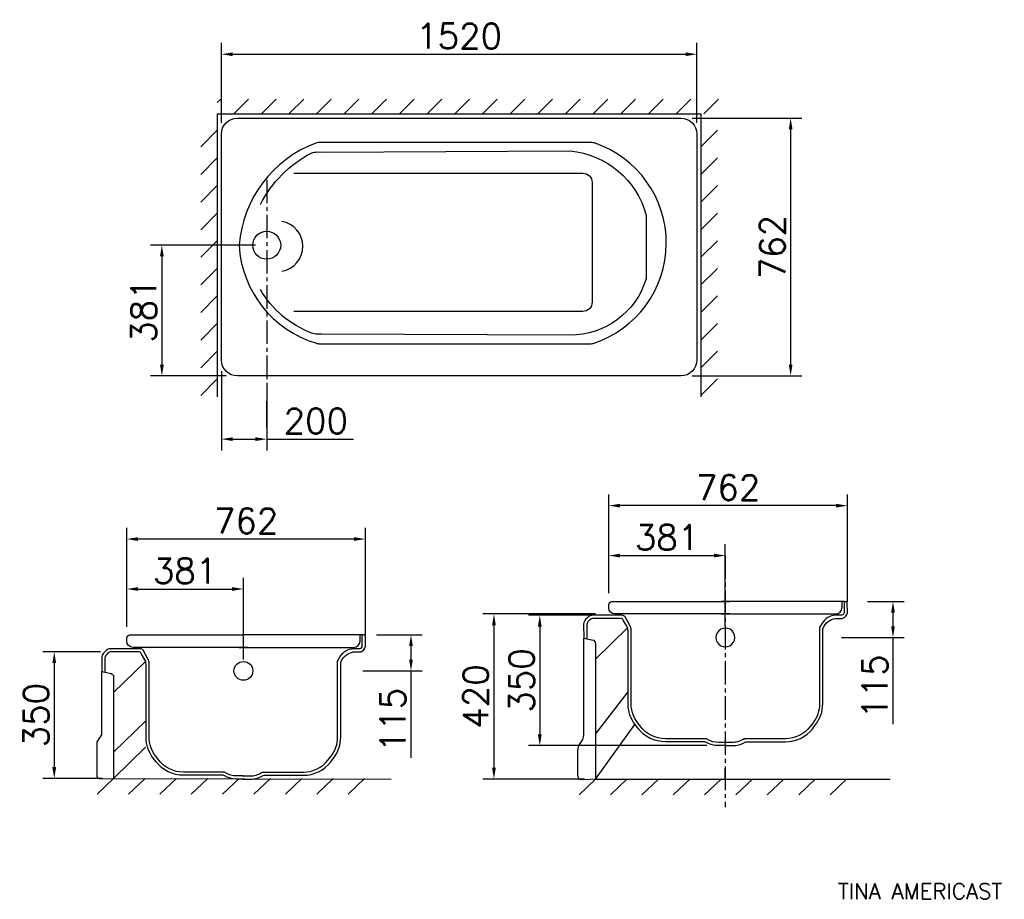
# Model space of a CAD drawing. Extents: x -45 to 270, y 128 to 409.
import ezdxf

# ---------------------------------------------------------------- set-up
doc = ezdxf.new("R2010")
doc.units = 0
doc.header["$LTSCALE"] = 10
doc.header["$MEASUREMENT"] = 0
doc.linetypes.add('CENTER2', pattern=[1.125, 0.75, -0.125, 0.125, -0.125])
doc.layers.get('0').update_dxf_attribs({"linetype": 'CONTINUOUS'})
doc.layers.get('DEFPOINTS').update_dxf_attribs({"linetype": 'CONTINUOUS'})
doc.layers.add('COTAS', color=1, linetype='CONTINUOUS')
doc.layers.add('MUE', color=3, linetype='CONTINUOUS')
doc.styles.add('ROMANS', font='romans')
doc.dimstyles.get("Standard").update_dxf_attribs({"dimscale": 10, "dimtxt": 0.18, "dimasz": 0.18, "dimexe": 0.18, "dimexo": 0.18, "dimgap": 0.09, "dimtad": 1, "dimdec": 4, "dimzin": 0, "dimdsep": 46, "dimtxsty": 'ROMANS', "dimcen": 0.38, "dimclrd": 256, "dimclre": 256, "dimclrt": 2, "dimadec": 0, "dimazin": 0, "dimtfac": 1, "dimtdec": 4, "dimtofl": 0, "dimtmove": 0, "dimatfit": 3, "dimfxl": 0, "dimtolj": 1, "dimtzin": 0, "dimarcsym": 0})

# ---------------------------------------------------------------- blocks, each defined once
blk = doc.blocks.new('*D0')
at = {"linetype": 'ByBlock'}
for p, q in [((-10.6, 215.18), (-10.6, 230.84)), ((26.64, 204.66), (26.64, 230.84)), ((-7, 227.24), (23.04, 227.24))]:
    blk.add_line(p, q, dxfattribs=at)
for points in [[(-7, 227.84), (-7, 226.64), (-10.6, 227.24)], [(23.04, 227.84), (23.04, 226.64), (26.64, 227.24)]]:
    blk.add_solid(points, dxfattribs=at)
at = {"layer": 'DEFPOINTS', "color": 0, "linetype": 'ByBlock'}
for p in [(26.64, 227.24), (-10.6, 211.58), (26.64, 201.06)]:
    blk.add_point(p, dxfattribs=at)
at = {"color": 250, "linetype": 'ByBlock', "insert": (8.02, 233.04), "char_height": 8, "attachment_point": 5, "style": 'ROMANS'}
blk.add_mtext('\\A1;381', dxfattribs=at)
blk = doc.blocks.new('*D1')
at = {"linetype": 'ByBlock'}
for p, q in [((69.25, 212.59), (83.83, 212.59)), ((80.23, 208.99), (80.23, 204.66)), ((64.79, 201.06), (83.83, 201.06)), ((80.23, 201.06), (80.23, 173.28))]:
    blk.add_line(p, q, dxfattribs=at)
for points in [[(79.63, 208.99), (80.83, 208.99), (80.23, 212.59)], [(79.63, 204.66), (80.83, 204.66), (80.23, 201.06)]]:
    blk.add_solid(points, dxfattribs=at)
at = {"layer": 'DEFPOINTS', "color": 0, "linetype": 'ByBlock'}
for p in [(65.65, 212.59), (61.19, 201.06), (80.23, 201.06)]:
    blk.add_point(p, dxfattribs=at)
at = {"color": 250, "linetype": 'ByBlock', "insert": (74.43, 185.37), "char_height": 8, "attachment_point": 5, "rotation": 90, "style": 'ROMANS'}
blk.add_mtext('\\A1;115', dxfattribs=at)
blk = doc.blocks.new('*D2')
at = {"linetype": 'ByBlock'}
for p, q in [((-10.6, 215.18), (-10.6, 246.81)), ((65.65, 212.59), (65.65, 246.81)), ((62.05, 243.21), (-7, 243.21))]:
    blk.add_line(p, q, dxfattribs=at)
for points in [[(-7, 243.81), (-7, 242.61), (-10.6, 243.21)], [(62.05, 243.81), (62.05, 242.61), (65.65, 243.21)]]:
    blk.add_solid(points, dxfattribs=at)
at = {"layer": 'DEFPOINTS', "color": 0, "linetype": 'ByBlock'}
for p in [(-10.6, 243.21), (-10.6, 211.58), (65.65, 208.99)]:
    blk.add_point(p, dxfattribs=at)
at = {"color": 250, "linetype": 'ByBlock', "insert": (27.53, 249.01), "char_height": 8, "attachment_point": 5, "style": 'ROMANS'}
blk.add_mtext('\\A1;762', dxfattribs=at)
blk = doc.blocks.new('*D3')
at = {"linetype": 'ByBlock'}
for p, q in [((-18.97, 207.15), (-37.4, 207.15)), ((-33.8, 203.55), (-33.8, 170.28)), ((-18.42, 166.68), (-37.4, 166.68))]:
    blk.add_line(p, q, dxfattribs=at)
for points in [[(-34.4, 203.55), (-33.2, 203.55), (-33.8, 207.15)], [(-34.4, 170.28), (-33.2, 170.28), (-33.8, 166.68)]]:
    blk.add_solid(points, dxfattribs=at)
at = {"layer": 'DEFPOINTS', "color": 0, "linetype": 'ByBlock'}
for p in [(-15.37, 207.15), (-33.8, 166.68), (-14.82, 166.68)]:
    blk.add_point(p, dxfattribs=at)
at = {"color": 250, "linetype": 'ByBlock', "insert": (-39.6, 186.91), "char_height": 8, "attachment_point": 5, "rotation": 90, "style": 'ROMANS'}
blk.add_mtext('\\A1;350', dxfattribs=at)
blk = doc.blocks.new('*D4')
at = {"linetype": 'ByBlock'}
for p, q in [((143.46, 225.87), (143.46, 241.53)), ((180.71, 215.34), (180.71, 241.53)), ((147.06, 237.93), (177.11, 237.93))]:
    blk.add_line(p, q, dxfattribs=at)
for points in [[(147.06, 238.53), (147.06, 237.33), (143.46, 237.93)], [(177.11, 238.53), (177.11, 237.33), (180.71, 237.93)]]:
    blk.add_solid(points, dxfattribs=at)
at = {"layer": 'DEFPOINTS', "color": 0, "linetype": 'ByBlock'}
for p in [(180.71, 237.93), (143.46, 222.27), (180.71, 211.74)]:
    blk.add_point(p, dxfattribs=at)
at = {"color": 250, "linetype": 'ByBlock', "insert": (162.09, 243.73), "char_height": 8, "attachment_point": 5, "style": 'ROMANS'}
blk.add_mtext('\\A1;381', dxfattribs=at)
blk = doc.blocks.new('*D5')
at = {"linetype": 'ByBlock'}
for p, q in [((226.12, 223.27), (237.9, 223.27)), ((234.3, 219.67), (234.3, 215.34)), ((217.88, 211.74), (237.9, 211.74)), ((234.3, 211.74), (234.3, 183.97))]:
    blk.add_line(p, q, dxfattribs=at)
for points in [[(233.7, 219.67), (234.9, 219.67), (234.3, 223.27)], [(233.7, 215.34), (234.9, 215.34), (234.3, 211.74)]]:
    blk.add_solid(points, dxfattribs=at)
at = {"layer": 'DEFPOINTS', "color": 0, "linetype": 'ByBlock'}
for p in [(222.52, 223.27), (214.28, 211.74), (234.3, 211.74)]:
    blk.add_point(p, dxfattribs=at)
at = {"color": 250, "linetype": 'ByBlock', "insert": (228.5, 196.05), "char_height": 8, "attachment_point": 5, "rotation": 90, "style": 'ROMANS'}
blk.add_mtext('\\A1;115', dxfattribs=at)
blk = doc.blocks.new('*D6')
at = {"linetype": 'ByBlock'}
for p, q in [((143.46, 225.87), (143.46, 257.49)), ((219.72, 223.27), (219.72, 257.49)), ((216.12, 253.89), (147.06, 253.89))]:
    blk.add_line(p, q, dxfattribs=at)
for points in [[(147.06, 254.49), (147.06, 253.29), (143.46, 253.89)], [(216.12, 254.49), (216.12, 253.29), (219.72, 253.89)]]:
    blk.add_solid(points, dxfattribs=at)
at = {"layer": 'DEFPOINTS', "color": 0, "linetype": 'ByBlock'}
for p in [(143.46, 253.89), (143.46, 222.27), (219.72, 219.67)]:
    blk.add_point(p, dxfattribs=at)
at = {"color": 250, "linetype": 'ByBlock', "insert": (181.59, 259.69), "char_height": 8, "attachment_point": 5, "style": 'ROMANS'}
blk.add_mtext('\\A1;762', dxfattribs=at)
blk = doc.blocks.new('*D7')
at = {"linetype": 'ByBlock'}
for p, q in [((144.17, 218.83), (117.8, 218.83)), ((121.4, 215.23), (121.4, 180.75)), ((174.75, 177.15), (117.8, 177.15))]:
    blk.add_line(p, q, dxfattribs=at)
for points in [[(120.8, 215.23), (122, 215.23), (121.4, 218.83)], [(120.8, 180.75), (122, 180.75), (121.4, 177.15)]]:
    blk.add_solid(points, dxfattribs=at)
at = {"layer": 'DEFPOINTS', "color": 0, "linetype": 'ByBlock'}
for p in [(147.77, 218.83), (121.4, 177.15), (178.35, 177.15)]:
    blk.add_point(p, dxfattribs=at)
at = {"color": 250, "linetype": 'ByBlock', "insert": (115.6, 197.99), "char_height": 8, "attachment_point": 5, "rotation": 90, "style": 'ROMANS'}
blk.add_mtext('\\A1;350', dxfattribs=at)
blk = doc.blocks.new('*D8')
at = {"linetype": 'ByBlock'}
for p, q in [((139.26, 219.26), (103.15, 219.26)), ((106.75, 215.66), (106.75, 170.07)), ((135.65, 166.47), (103.15, 166.47))]:
    blk.add_line(p, q, dxfattribs=at)
for points in [[(106.15, 215.66), (107.35, 215.66), (106.75, 219.26)], [(106.15, 170.07), (107.35, 170.07), (106.75, 166.47)]]:
    blk.add_solid(points, dxfattribs=at)
at = {"layer": 'DEFPOINTS', "color": 0, "linetype": 'ByBlock'}
for p in [(142.86, 219.26), (106.75, 166.47), (139.25, 166.47)]:
    blk.add_point(p, dxfattribs=at)
at = {"color": 250, "linetype": 'ByBlock', "insert": (100.95, 192.86), "char_height": 8, "attachment_point": 5, "rotation": 90, "style": 'ROMANS'}
blk.add_mtext('\\A1;420', dxfattribs=at)
blk = doc.blocks.new('*D9')
at = {"linetype": 'ByBlock'}
for p, q in [((19.62, 296.92), (19.62, 271.56)), ((34.12, 291.77), (34.12, 271.56)), ((23.22, 275.16), (30.52, 275.16)), ((34.12, 275.16), (61.89, 275.16))]:
    blk.add_line(p, q, dxfattribs=at)
for points in [[(23.22, 275.76), (23.22, 274.56), (19.62, 275.16)], [(30.52, 275.76), (30.52, 274.56), (34.12, 275.16)]]:
    blk.add_solid(points, dxfattribs=at)
at = {"layer": 'DEFPOINTS', "color": 0, "linetype": 'ByBlock'}
for p in [(19.62, 300.52), (34.12, 295.37), (34.12, 275.16)]:
    blk.add_point(p, dxfattribs=at)
at = {"color": 250, "linetype": 'ByBlock', "insert": (49.81, 280.96), "char_height": 8, "attachment_point": 5, "style": 'ROMANS'}
blk.add_mtext('\\A1;200', dxfattribs=at)
blk = doc.blocks.new('*D10')
at = {"linetype": 'ByBlock'}
for p, q in [((19.62, 376.26), (19.62, 401.83)), ((171.62, 376.26), (171.62, 401.83)), ((23.22, 398.23), (168.02, 398.23))]:
    blk.add_line(p, q, dxfattribs=at)
for points in [[(23.22, 398.83), (23.22, 397.63), (19.62, 398.23)], [(168.02, 398.83), (168.02, 397.63), (171.62, 398.23)]]:
    blk.add_solid(points, dxfattribs=at)
at = {"layer": 'DEFPOINTS', "color": 0, "linetype": 'ByBlock'}
for p in [(171.62, 398.23), (19.62, 372.66), (171.62, 372.66)]:
    blk.add_point(p, dxfattribs=at)
at = {"color": 250, "linetype": 'ByBlock', "insert": (95.62, 404.03), "char_height": 8, "attachment_point": 5, "style": 'ROMANS'}
blk.add_mtext('\\A1;1520', dxfattribs=at)
blk = doc.blocks.new('*D11')
at = {"linetype": 'ByBlock'}
for p, q in [((30.52, 337.17), (-3, 337.17)), ((0.6, 333.57), (0.6, 298.97)), ((21.17, 295.37), (-3, 295.37))]:
    blk.add_line(p, q, dxfattribs=at)
for points in [[(0, 333.57), (1.2, 333.57), (0.6, 337.17)], [(0, 298.97), (1.2, 298.97), (0.6, 295.37)]]:
    blk.add_solid(points, dxfattribs=at)
at = {"layer": 'DEFPOINTS', "color": 0, "linetype": 'ByBlock'}
for p in [(34.12, 337.17), (0.6, 295.37), (24.77, 295.37)]:
    blk.add_point(p, dxfattribs=at)
at = {"color": 250, "linetype": 'ByBlock', "insert": (-5.2, 316.27), "char_height": 8, "attachment_point": 5, "rotation": 90, "style": 'ROMANS'}
blk.add_mtext('\\A1;381', dxfattribs=at)
blk = doc.blocks.new('*D12')
at = {"linetype": 'ByBlock'}
for p, q in [((170.07, 377.81), (205.19, 377.81)), ((201.59, 374.21), (201.59, 298.97)), ((170.07, 295.37), (205.19, 295.37))]:
    blk.add_line(p, q, dxfattribs=at)
for points in [[(200.99, 374.21), (202.19, 374.21), (201.59, 377.81)], [(200.99, 298.97), (202.19, 298.97), (201.59, 295.37)]]:
    blk.add_solid(points, dxfattribs=at)
at = {"layer": 'DEFPOINTS', "color": 0, "linetype": 'ByBlock'}
for p in [(166.47, 377.81), (166.47, 295.37), (201.59, 295.37)]:
    blk.add_point(p, dxfattribs=at)
at = {"color": 250, "linetype": 'ByBlock', "insert": (195.79, 336.59), "char_height": 8, "attachment_point": 5, "rotation": 90, "style": 'ROMANS'}
blk.add_mtext('\\A1;762', dxfattribs=at)

msp = doc.modelspace()

# ---------------------------------------------------------------- linework, layer by layer
for p, q in [((19.40926, 383.89223), (18.32001, 382.80299)), ((28.24809, 383.89223), (23.55521, 379.19935)), ((37.08693, 383.89223), (32.39405, 379.19935)), ((45.92576, 383.89223), (41.23288, 379.19935)), ((54.7646, 383.89223), (50.07172, 379.19935)), ((63.60343, 383.89223), (58.91055, 379.19935)), ((72.44227, 383.89223), (67.74938, 379.19935)), ((81.2811, 383.89223), (76.58822, 379.19935)), ((90.11993, 383.89223), (85.42705, 379.19935)), ((98.95877, 383.89223), (94.26589, 379.19935)), ((107.7976, 383.89223), (103.10472, 379.19935)), ((116.63644, 383.89223), (111.94356, 379.19935)), ((125.47527, 383.89223), (120.78239, 379.19935)), ((134.31411, 383.89223), (129.62123, 379.19935)), ((143.15294, 383.89223), (138.46006, 379.19935)), ((151.99178, 383.89223), (147.2989, 379.19935)), ((160.83061, 383.89223), (156.13773, 379.19935)), ((169.66945, 383.89223), (164.97657, 379.19935)), ((178.50828, 383.89223), (173.8154, 379.19935)), ((13.01257, 368.65671), (18.32001, 373.96415)), ((172.91879, 368.65671), (178.22624, 373.96415)), ((13.01257, 359.81787), (18.32001, 365.12532)), ((172.91879, 359.81787), (178.22624, 365.12532)), ((13.01257, 350.97904), (18.32001, 356.28648)), ((172.91879, 350.97904), (178.22624, 356.28648)), ((13.01257, 342.1402), (18.32001, 347.44765)), ((172.91879, 342.1402), (178.22624, 347.44765)), ((13.01257, 333.30137), (18.32001, 338.60881)), ((172.91879, 333.30137), (178.22624, 338.60881)), ((13.01257, 324.46254), (18.32001, 329.76998)), ((172.91879, 324.46254), (178.22624, 329.76998)), ((13.01257, 315.6237), (18.32001, 320.93114)), ((172.91879, 315.6237), (178.22624, 320.93114)), ((13.01257, 306.78487), (18.32001, 312.09231)), ((172.91879, 306.78487), (178.22624, 312.09231)), ((13.01257, 297.94603), (18.32001, 303.25347)), ((172.91879, 297.94603), (178.22624, 303.25347)), ((13.01257, 289.1072), (18.32001, 294.41464)), ((172.91879, 289.1072), (178.22624, 294.41464)), ((-14.81824, 194.10811), (-4.60736, 204.10395)), ((-18.61075, 180.85743), (-18.61075, 200.84586)), ((-14.81824, 175.02822), (-4.60736, 185.02406)), ((-18.61075, 180.85743), (-20.09031, 178.50771)), ((-20.09031, 167.19051), (-20.09031, 178.50771)), ((-14.81824, 166.67918), (-20.08561, 161.62588)), ((-19.5915, 166.69051), (73.88421, 166.46863)), ((-4.79269, 166.67918), (-10.06005, 161.62588)), ((5.23287, 166.67918), (-0.0345, 161.62588)), ((15.25842, 166.67918), (9.99106, 161.62588)), ((25.28398, 166.67918), (20.01661, 161.62588)), ((35.30953, 166.67918), (30.04217, 161.62588)), ((45.33509, 166.67918), (40.06772, 161.62588)), ((55.36064, 166.67918), (50.09327, 161.62588)), ((65.3862, 166.67918), (60.11883, 161.62588))]:
    msp.add_line(p, q)
msp.add_arc((-19.59031, 167.19051), 0.5, 180, 269.8639965)
at = {"layer": 'COTAS', "linetype": 'CENTER2'}
for p, q in [((34.12054, 358.1263), (34.12054, 275.16105)), ((180.61641, 237.94091), (180.61641, 157.53432))]:
    msp.add_line(p, q, dxfattribs=at)
at = {"layer": 'MUE'}
for p, q in [((18.32001, 379.19935), (172.91879, 379.19935)), ((18.32001, 379.19935), (18.32001, 288.6997)), ((172.91879, 379.19935), (172.91879, 288.6997)), ((34.12054, 278.91842), (34.12054, 287.31842)), ((180.61641, 237.13967), (180.61641, 238.19235)), ((180.7314, 223.26762), (182.13374, 223.26762)), ((218.74219, 223.26762), (180.7314, 223.26762)), ((217.99979, 223.26762), (217.99979, 221.2625)), ((218.74219, 223.26762), (219.30091, 223.26762)), ((182.13374, 219.25739), (180.70677, 219.25739)), ((180.70677, 219.25739), (210.8444, 219.25739)), ((210.8444, 219.25739), (215.99468, 219.25739)), ((139.24684, 204.78955), (149.45773, 214.78539)), ((135.45434, 211.52729), (138.46163, 210.85945)), ((135.45434, 180.46305), (135.45434, 211.52729)), ((139.24684, 209.88073), (139.24684, 166.46863)), ((139.24684, 180.82852), (149.61584, 194.32343)), ((139.24684, 166.46863), (151.83058, 183.95652)), ((134.09341, 177.55852), (134.91902, 178.75028)), ((186.44479, 179.15272), (186.78307, 179.35569)), ((133.55809, 167.36602), (133.55809, 175.84576)), ((180.61641, 166.37043), (180.61641, 169.91832)), ((139.24684, 166.46863), (133.97948, 161.41532)), ((135.45434, 166.25807), (134.45, 166.36959)), ((139.24684, 166.46863), (135.45434, 166.25807)), ((139.24684, 166.46863), (233.36437, 166.46863)), ((149.2724, 166.46863), (144.00503, 161.41532)), ((159.29795, 166.46863), (154.03059, 161.41532)), ((169.32351, 166.46863), (164.05614, 161.41532)), ((179.34906, 166.46863), (174.0817, 161.41532)), ((189.37462, 166.46863), (184.10725, 161.41532)), ((199.40017, 166.46863), (194.1328, 161.41532)), ((209.42573, 166.46863), (204.15836, 161.41532)), ((219.45128, 166.46863), (214.18391, 161.41532))]:
    msp.add_line(p, q, dxfattribs=at)
for points in [[(24.77198, 377.81098), (166.46683, 377.81098, -0.414213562), (171.61937, 372.65844), (171.61937, 336.59066), (171.61937, 300.52288, -0.414213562), (166.46683, 295.37034), (24.77198, 295.37034, -0.414213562), (19.61944, 300.52288), (19.61944, 336.59066), (19.61944, 372.65844, -0.414213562)], [(51.08285, 305.67542), (137.77563, 305.67542, 0.069393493), (138.48049, 305.77372, 0.723083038), (138.86707, 369.8552, 0.071633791), (137.41322, 370.06456), (51.27327, 370.06456, 0.074315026), (49.76677, 369.83941, 0.289974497), (25.2881, 337.17282, 0.317583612), (49.97624, 305.83725, 0.072733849)]]:
    msp.add_lwpolyline(points, format="xyb", close=True, dxfattribs=at)
for points in [[(32.09607, 350.21138, -0.158128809), (48.39517, 366.64408, -0.094441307), (50.29387, 366.98601), (51.58143, 366.97294), (131.0865, 367.34771, -0.314359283), (155.39311, 346.72576), (155.39311, 326.45556, -0.330889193), (131.0865, 308.39227), (51.58143, 308.76704), (50.29387, 308.75397, -0.094441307), (48.39517, 309.0959, -0.170988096), (32.09607, 322.96993)], [(42.80587, 360.20985), (135.12786, 360.20985, -0.414213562), (138.12786, 357.20985), (138.12786, 336.59066), (138.12786, 318.9805, -0.414213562), (135.12786, 315.9805), (42.80587, 315.9805)], [(38.91557, 328.87259, 0.369893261), (45.64757, 336.81584, 0.369893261), (38.91557, 344.7591, 0.369893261)], [(179.32906, 219.25739), (180.75603, 219.25739), (150.6184, 219.25739), (145.46812, 219.25739, -0.414213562), (143.46301, 221.2625), (143.46301, 222.26506, -0.414213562), (144.46557, 223.26762), (180.7314, 223.26762), (179.32906, 223.26762)], [(218.71274, 223.26762), (218.71274, 219.67273, -0.32735227), (217.99979, 218.86167), (215.98233, 218.84706, 0.266094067), (211.67665, 216.33943), (210.8444, 214.8969), (210.8444, 190.58553, -0.165408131), (208.76534, 184.47284), (207.83897, 183.26855, -0.232851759), (199.89247, 179.35569), (187.05915, 179.35569, 0.139599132), (186.53102, 179.2053, -0.139599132), (182.83412, 178.15262), (180.76774, 178.15262)], [(180.76774, 177.15006), (183.11181, 177.15006, 0.139599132), (186.80871, 178.20275, -0.139599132), (187.33684, 178.35313), (199.89247, 178.35313, 0.232851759), (208.63362, 182.65728), (209.55999, 183.86157, 0.165408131), (211.84696, 190.58553), (211.84696, 214.62844), (212.2581, 215.34106, -0.266094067), (216.56378, 217.84869), (218.00705, 217.85914), (218.21561, 217.88262, 0.340217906), (219.71716, 219.67273), (219.70193, 222.8685, 0.412818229), (219.30091, 223.26762)], [(180.69506, 178.15262), (178.62868, 178.15262, -0.13593296), (175.01801, 179.15272), (174.91785, 179.21281, 0.13593296), (174.40204, 179.35569), (161.57033, 179.35569, -0.232851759), (153.62383, 183.26855), (152.69746, 184.47284, -0.165408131), (150.6184, 190.58553), (150.6184, 214.09151, 0.131572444), (150.21592, 215.59452), (148.64078, 218.32472, 0.268033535), (147.77239, 218.82627), (138.28971, 218.82627, 0.192647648), (136.90651, 218.27279), (136.04298, 217.44996, 0.207134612), (135.42113, 215.98339), (135.45434, 211.52729)], [(180.69506, 177.15006), (178.35099, 177.15006, -0.13593296), (174.74032, 178.15016), (174.64016, 178.21026, 0.13593296), (174.12434, 178.35313), (161.57033, 178.35313, -0.232851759), (152.82918, 182.65728), (151.90281, 183.86157, -0.165408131), (149.61584, 190.58553), (149.61584, 213.82304, 0.131572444), (149.21336, 215.32605), (148.05933, 217.32634, 0.268033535), (147.19094, 217.8279), (138.69527, 217.8279, 0.192647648), (137.31207, 217.27441), (137.04874, 217.0235, 0.207134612), (136.42689, 215.55693), (136.45858, 211.30427)], [(25.26397, 208.57596), (26.69094, 208.57596), (-3.44669, 208.57596), (-8.59696, 208.57596, -0.414213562), (-10.60207, 210.58107), (-10.60207, 211.58363, -0.414213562), (-9.59952, 212.58618), (26.66632, 212.58618)], [(26.3831, 166.46863), (26.70265, 166.46863), (29.04673, 166.46863, 0.139599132), (32.74363, 167.52131, -0.139599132), (33.27176, 167.6717), (45.82739, 167.6717, 0.232851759), (54.56853, 171.97585), (55.49491, 173.18014, 0.165408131), (57.78187, 179.90409), (57.78187, 203.947), (58.19301, 204.65963, -0.266094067), (62.49869, 207.16725), (63.94196, 207.1777), (64.15053, 207.20118, 0.340217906), (65.65208, 208.99129), (65.63684, 212.18707, 0.412818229), (65.23583, 212.58618), (64.6771, 212.58618), (26.66632, 212.58618)], [(26.41445, 167.48163), (26.70265, 167.47118), (28.76903, 167.47118, 0.139599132), (32.46594, 168.52387, -0.139599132), (32.99407, 168.67425), (45.82739, 168.67425, 0.232851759), (53.77388, 172.58712), (54.70026, 173.79141, 0.165408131), (56.77932, 179.90409), (56.77932, 204.21547), (57.61156, 205.658, -0.266094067), (61.91724, 208.16562), (63.9347, 208.18023, 0.32735227), (64.64765, 208.99129), (64.64765, 212.58618)], [(28.06866, 208.57596), (26.64169, 208.57596), (56.77932, 208.57596), (61.92959, 208.57596, 0.414213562), (63.9347, 210.58107), (63.9347, 212.58618)], [(26.62998, 167.47118), (24.5636, 167.47118, -0.13593296), (20.95292, 168.47128), (20.85276, 168.53138, 0.13593296), (20.33695, 168.67425), (7.50524, 168.67425, -0.232851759), (-0.44125, 172.58712), (-1.36763, 173.79141, -0.165408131), (-3.44669, 179.90409), (-3.44669, 203.41007, 0.131572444), (-3.84917, 204.91308), (-5.4243, 207.64328, 0.268033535), (-6.2927, 208.14483), (-15.77538, 208.14483, 0.192647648), (-17.15858, 207.59135), (-18.0221, 206.76853, 0.207134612), (-18.64396, 205.30196), (-18.61075, 200.84586), (-15.60345, 200.17801, -0.351563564), (-14.81824, 199.1993), (-14.81824, 166.67918), (-4.60736, 176.67503)], [(26.62998, 166.46863), (24.2859, 166.46863, -0.13593296), (20.67523, 167.46873), (20.57507, 167.52882, 0.13593296), (20.05926, 167.6717), (7.50524, 167.6717, -0.232851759), (-1.2359, 171.97585), (-2.16228, 173.18014, -0.165408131), (-4.44924, 179.90409), (-4.44924, 203.14161, 0.131572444), (-4.85172, 204.64462), (-6.00575, 206.64491, 0.268033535), (-6.87415, 207.14646), (-15.36982, 207.14646, 0.192647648), (-16.75302, 206.59298), (-17.01634, 206.34207, 0.207134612), (-17.6382, 204.8755), (-17.6065, 200.62284)]]:
    msp.add_lwpolyline(points, format="xyb", dxfattribs=at)
for centre, radius in [((34.12054, 337.17282), 4.46377), ((26.64402, 201.05641), 3.00767)]:
    msp.add_circle(centre, radius, dxfattribs=at)
for centre, radius, start, end in [((50.89643, 308.25169), 2.57627, 253.6983676, 270), ((215.99468, 221.2625), 2.00511, 270, 360), ((180.70911, 211.73784), 3.00767, 88.578076, 272.1256375), ((180.75369, 211.73784), 3.00767, 267.8743625, 91.421924), ((138.24429, 209.88073), 1.00256, 0, 77.4792652), ((132.44667, 180.46305), 3.00767, 325.2869955, 0), ((136.56575, 175.84576), 3.00767, 145.2869955, 180), ((134.56064, 167.36602), 1.00256, 180, 263.6640001)]:
    msp.add_arc(centre, radius, start, end, dxfattribs=at)

# ---------------------------------------------------------------- texts
at = {"layer": 'MUE', "color": 2, "style": 'ROMANS'}
msp.add_text('TINA AMERICAST', height=5, dxfattribs=at).set_placement((216.72172, 128.10545))

# ---------------------------------------------------------------- dimensions: what is measured, and where the dimension line sits
at = {"layer": 'COTAS'}
for base, p1, p2, text, picture, middle in [((171.61937, 398.23317), (19.61944, 372.65844), (171.61937, 372.65844), '1520', '*D10', (95.6194, 404.03317)), ((34.12054, 275.16105), (19.61944, 300.52288), (34.12054, 295.37034), '200', '*D9', (49.80626, 280.96105)), ((143.46301, 253.88681), (219.71716, 219.67273), (143.46301, 222.26506), '762', '*D6', (181.59009, 259.68681)), ((-10.60207, 243.20538), (65.65208, 208.99129), (-10.60207, 211.58363), '762', '*D2', (27.525, 249.00538)), ((180.70911, 237.92546), (143.46301, 222.26506), (180.70911, 211.73784), '381', '*D4', (162.08606, 243.72546)), ((26.64402, 227.24402), (-10.60207, 211.58363), (26.64402, 201.05641), '381', '*D0', (8.02097, 233.04402))]:
    dim = msp.add_linear_dim(base=base, p1=p1, p2=p2, text=text, dimstyle='Standard', override={"dimscale": 20, "dimtxt": 0.4, "dimclrt": 250}, dxfattribs=at)
    dim.commit()
    dim.dimension.update_dxf_attribs({"geometry": picture, "text_midpoint": middle})
for base, p1, p2, text, picture, middle in [((201.58801, 295.37034), (166.46683, 377.81098), (166.46683, 295.37034), '762', '*D12', (195.78801, 336.59066)), ((0.59681, 295.37034), (34.12054, 337.17282), (24.77198, 295.37034), '381', '*D11', (-5.20319, 316.27158)), ((234.29896, 211.73784), (222.5165, 223.26762), (214.28476, 211.73784), '115', '*D5', (228.49896, 196.05213)), ((106.74649, 166.46863), (142.85866, 219.25739), (139.24684, 166.46863), '420', '*D8', (100.94649, 192.86301)), ((121.39966, 177.15006), (147.77239, 218.82627), (178.35099, 177.15006), '350', '*D7', (115.59966, 197.98817)), ((80.23387, 201.05641), (65.65208, 212.58618), (61.1909, 201.05641), '115', '*D1', (74.43387, 185.3707)), ((-33.79897, 166.67918), (-15.36982, 207.14646), (-14.81824, 166.67918), '350', '*D3', (-39.59897, 186.91282))]:
    dim = msp.add_linear_dim(base=base, p1=p1, p2=p2, angle=90, text=text, dimstyle='Standard', override={"dimscale": 20, "dimtxt": 0.4, "dimclrt": 250}, dxfattribs=at)
    dim.commit()
    dim.dimension.update_dxf_attribs({"geometry": picture, "text_midpoint": middle})

doc.saveas('drawing.dxf')
